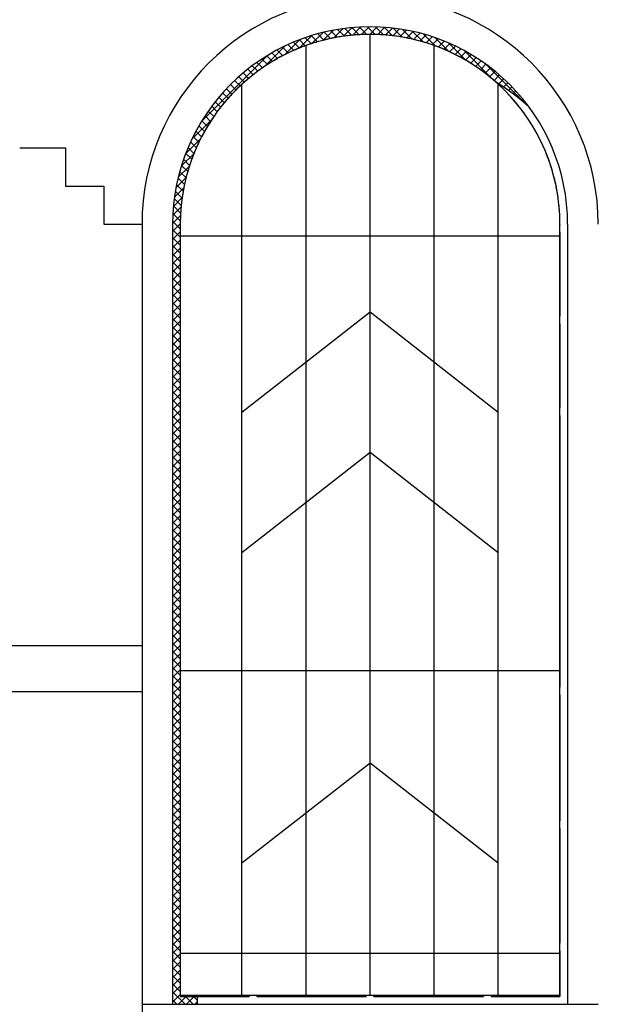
# Model space of a CAD drawing. Header units: inches. Extents: x 330 to 519, y 1494 to 1608.
# Tile 4 of 7: x 406 to 435, y 1533 to 1583. Entities that reach past the tile are written whole.
import ezdxf

# ---------------------------------------------------------------- set-up
doc = ezdxf.new("R2010")
doc.units = ezdxf.units.IN
doc.header["$MEASUREMENT"] = 0
doc.layers.add('01_EXISTING_RETAINED', color=7, linetype='Continuous', lineweight=25)
doc.layers.add('02_NEW_FACADE', color=7, linetype='Continuous', lineweight=25)

msp = doc.modelspace()

# ---------------------------------------------------------------- linework, layer by layer
at = {"layer": '01_EXISTING_RETAINED'}
for p, q in [((421.463, 1581.68), (421.927, 1582.144)), ((421.99, 1581.767), (421.655, 1582.103)), ((421.949, 1581.762), (422.384, 1582.196)), ((422.352, 1581.81), (422.008, 1582.155)), ((422.728, 1581.839), (422.372, 1582.195)), ((422.408, 1581.815), (422.819, 1582.226)), ((423.119, 1581.853), (422.749, 1582.223)), ((422.843, 1581.845), (423.234, 1582.237)), ((423.525, 1581.852), (423.141, 1582.236)), ((423.257, 1581.855), (423.633, 1582.231)), ((423.951, 1581.831), (423.549, 1582.233)), ((423.655, 1581.848), (424.016, 1582.209)), ((424.398, 1581.789), (423.974, 1582.212)), ((424.037, 1581.825), (424.386, 1582.174)), ((424.405, 1581.788), (424.744, 1582.127)), ((424.871, 1581.72), (424.421, 1582.17)), ((425.377, 1581.62), (424.893, 1582.104)), ((419.737, 1581.169), (420.365, 1581.797)), ((420.343, 1581.39), (420.042, 1581.691)), ((420.653, 1581.485), (420.347, 1581.791)), ((420.372, 1581.399), (420.925, 1581.952)), ((420.972, 1581.571), (420.66, 1581.883)), ((420.94, 1581.563), (421.443, 1582.065)), ((421.301, 1581.647), (420.982, 1581.966)), ((421.302, 1581.646), (421.301, 1581.647)), ((421.64, 1581.713), (421.313, 1582.039)), ((421.462, 1581.679), (421.463, 1581.68)), ((421.641, 1581.712), (421.64, 1581.713)), ((421.948, 1581.76), (421.949, 1581.762)), ((421.991, 1581.767), (421.99, 1581.767)), ((422.353, 1581.81), (422.352, 1581.81)), ((422.407, 1581.815), (422.408, 1581.815)), ((422.728, 1581.839), (422.728, 1581.839)), ((422.841, 1581.844), (422.843, 1581.845)), ((423.087, 1581.852), (423.087, 1581.855)), ((423.468, 1581.852), (423.468, 1581.855)), ((423.526, 1581.851), (423.525, 1581.852)), ((423.654, 1581.847), (423.655, 1581.848)), ((423.951, 1581.83), (423.951, 1581.831)), ((424.036, 1581.824), (424.037, 1581.825)), ((424.399, 1581.788), (424.398, 1581.789)), ((424.404, 1581.787), (424.405, 1581.788)), ((424.76, 1581.739), (425.09, 1582.069)), ((424.76, 1581.739), (424.76, 1581.739)), ((424.873, 1581.719), (424.871, 1581.72)), ((425.103, 1581.677), (425.104, 1581.678)), ((425.104, 1581.678), (425.426, 1582)), ((425.377, 1581.619), (425.377, 1581.62)), ((425.923, 1581.479), (425.394, 1582.007)), ((425.436, 1581.605), (425.437, 1581.606)), ((425.437, 1581.606), (425.753, 1581.921)), ((425.76, 1581.524), (426.07, 1581.833)), ((426.525, 1581.282), (425.934, 1581.872)), ((426.074, 1581.433), (426.378, 1581.737)), ((426.379, 1581.333), (426.678, 1581.632)), ((427.21, 1581.001), (426.524, 1581.687)), ((418.025, 1580.266), (419.037, 1581.278)), ((419.187, 1580.927), (418.901, 1581.212)), ((418.996, 1580.833), (419.746, 1581.583)), ((419.464, 1581.054), (419.175, 1581.343)), ((419.749, 1581.174), (419.457, 1581.467)), ((419.736, 1581.168), (419.737, 1581.169)), ((420.042, 1581.286), (419.746, 1581.583)), ((419.75, 1581.174), (419.749, 1581.174)), ((420.043, 1581.286), (420.042, 1581.286)), ((420.344, 1581.39), (420.343, 1581.39)), ((420.371, 1581.398), (420.372, 1581.399)), ((420.654, 1581.484), (420.653, 1581.485)), ((420.94, 1581.562), (420.94, 1581.563)), ((420.973, 1581.57), (420.972, 1581.571)), ((425.76, 1581.523), (425.76, 1581.524)), ((425.923, 1581.479), (425.923, 1581.479)), ((426.073, 1581.432), (426.074, 1581.433)), ((426.378, 1581.332), (426.379, 1581.333)), ((426.525, 1581.281), (426.525, 1581.282)), ((426.675, 1581.224), (426.676, 1581.225)), ((426.676, 1581.225), (426.97, 1581.519)), ((426.964, 1581.109), (427.255, 1581.399)), ((426.964, 1581.108), (426.964, 1581.109)), ((428.05, 1580.566), (427.187, 1581.428)), ((427.245, 1580.985), (427.532, 1581.272)), ((427.519, 1580.853), (427.803, 1581.137)), ((414.854, 1577.5), (418.156, 1580.802)), ((418.147, 1580.347), (417.872, 1580.623)), ((418.397, 1580.502), (418.119, 1580.78)), ((418.653, 1580.651), (418.373, 1580.931)), ((418.916, 1580.792), (418.634, 1581.075)), ((418.654, 1580.65), (418.653, 1580.651)), ((418.917, 1580.792), (418.916, 1580.792)), ((418.996, 1580.833), (418.996, 1580.833)), ((419.187, 1580.926), (419.187, 1580.927)), ((419.465, 1581.054), (419.464, 1581.054)), ((427.213, 1580.998), (427.21, 1581.001)), ((427.245, 1580.984), (427.245, 1580.985)), ((427.518, 1580.853), (427.519, 1580.853)), ((427.784, 1580.714), (427.785, 1580.715)), ((427.785, 1580.715), (428.066, 1580.996)), ((429.46, 1579.561), (427.975, 1581.046)), ((428.044, 1580.569), (428.323, 1580.848)), ((428.297, 1580.417), (428.574, 1580.694)), ((417.437, 1579.842), (417.166, 1580.114)), ((417.668, 1580.017), (417.395, 1580.29)), ((417.904, 1580.185), (417.63, 1580.459)), ((417.905, 1580.184), (417.904, 1580.185)), ((418.021, 1580.263), (418.025, 1580.266)), ((418.148, 1580.346), (418.147, 1580.347)), ((418.398, 1580.501), (418.397, 1580.502)), ((428.044, 1580.569), (428.044, 1580.569)), ((428.052, 1580.564), (428.05, 1580.566)), ((428.296, 1580.416), (428.297, 1580.417)), ((428.542, 1580.257), (428.543, 1580.258)), ((428.543, 1580.258), (428.818, 1580.533)), ((428.782, 1580.093), (429.056, 1580.366)), ((429.015, 1579.921), (429.288, 1580.193)), ((431.078, 1578.347), (429.07, 1580.356)), ((416.996, 1579.474), (416.725, 1579.745)), ((417.213, 1579.661), (416.942, 1579.932)), ((417.214, 1579.661), (417.213, 1579.661)), ((417.438, 1579.842), (417.437, 1579.842)), ((417.668, 1580.016), (417.668, 1580.017)), ((428.782, 1580.092), (428.782, 1580.093)), ((429.015, 1579.92), (429.015, 1579.921)), ((429.241, 1579.742), (429.242, 1579.743)), ((429.242, 1579.743), (429.514, 1580.014)), ((429.463, 1579.558), (429.733, 1579.829)), ((429.694, 1579.385), (429.947, 1579.638)), ((416.377, 1578.874), (416.109, 1579.146)), ((416.578, 1579.082), (416.308, 1579.352)), ((416.784, 1579.281), (416.514, 1579.551)), ((416.784, 1579.281), (416.784, 1579.281)), ((416.996, 1579.474), (416.996, 1579.474)), ((429.47, 1579.551), (429.46, 1579.561)), ((429.462, 1579.558), (429.463, 1579.558)), ((429.941, 1579.226), (430.155, 1579.441)), ((430.181, 1579.062), (430.358, 1579.239)), ((415.998, 1578.447), (415.727, 1578.718)), ((416.186, 1578.665), (415.915, 1578.935)), ((416.186, 1578.665), (416.186, 1578.665)), ((416.377, 1578.874), (416.374, 1578.877)), ((416.51, 1579.011), (416.509, 1579.012)), ((416.578, 1579.082), (416.578, 1579.082)), ((430.046, 1579.012), (430.045, 1579.011)), ((430.178, 1578.874), (430.178, 1578.874)), ((430.415, 1578.892), (430.554, 1579.03)), ((430.644, 1578.715), (430.744, 1578.816)), ((415.643, 1577.993), (415.37, 1578.266)), ((415.817, 1578.223), (415.546, 1578.495)), ((415.818, 1578.223), (415.817, 1578.223)), ((415.999, 1578.447), (415.998, 1578.447)), ((430.866, 1578.532), (430.929, 1578.595)), ((431.082, 1578.344), (431.107, 1578.369)), ((415.312, 1577.514), (415.036, 1577.79)), ((415.474, 1577.757), (415.2, 1578.031)), ((415.475, 1577.756), (415.474, 1577.757)), ((415.643, 1577.993), (415.643, 1577.993)), ((414.377, 1576.619), (415.389, 1577.631)), ((415.008, 1577.008), (414.728, 1577.288)), ((415.157, 1577.264), (414.879, 1577.542)), ((415.158, 1577.264), (415.157, 1577.264)), ((415.313, 1577.513), (415.312, 1577.514)), ((415.389, 1577.631), (415.393, 1577.634)), ((414.732, 1576.475), (414.446, 1576.76)), ((414.866, 1576.745), (414.584, 1577.028)), ((414.867, 1576.744), (414.866, 1576.745)), ((415.009, 1577.007), (415.008, 1577.008)), ((405.784, 1576.195), (408.075, 1576.195)), ((408.075, 1576.195), (408.075, 1574.287)), ((414.073, 1575.91), (414.822, 1576.659)), ((414.484, 1575.913), (414.192, 1576.205)), ((414.604, 1576.198), (414.315, 1576.486)), ((414.605, 1576.197), (414.604, 1576.198)), ((414.732, 1576.474), (414.732, 1576.475)), ((414.822, 1576.659), (414.823, 1576.66)), ((413.859, 1575.291), (414.486, 1575.918)), ((414.372, 1575.62), (414.075, 1575.916)), ((414.485, 1575.912), (414.484, 1575.913)), ((414.486, 1575.918), (414.488, 1575.92)), ((413.703, 1574.73), (414.257, 1575.284)), ((414.173, 1575.009), (413.866, 1575.316)), ((414.268, 1575.319), (413.967, 1575.62)), ((414.257, 1575.284), (414.257, 1575.284)), ((414.268, 1575.319), (414.268, 1575.319)), ((414.372, 1575.62), (414.372, 1575.62)), ((413.591, 1574.213), (414.093, 1574.715)), ((414.087, 1574.691), (413.774, 1575.003)), ((414.093, 1574.715), (414.093, 1574.716)), ((414.173, 1575.009), (414.173, 1575.009)), ((408.075, 1574.287), (409.983, 1574.287)), ((409.983, 1574.287), (409.983, 1572.378)), ((413.944, 1574.023), (413.618, 1574.35)), ((414.01, 1574.362), (413.691, 1574.681)), ((414.011, 1574.361), (414.01, 1574.362)), ((414.087, 1574.69), (414.087, 1574.691)), ((413.512, 1573.729), (413.976, 1574.193)), ((413.889, 1573.673), (413.554, 1574.008)), ((413.945, 1574.022), (413.944, 1574.023)), ((413.976, 1574.193), (413.976, 1574.194)), ((413.429, 1572.837), (413.84, 1573.248)), ((413.459, 1573.272), (413.894, 1573.706)), ((413.817, 1572.936), (413.461, 1573.292)), ((413.846, 1573.311), (413.502, 1573.656)), ((413.84, 1573.248), (413.841, 1573.248)), ((413.847, 1573.311), (413.846, 1573.311)), ((413.89, 1573.672), (413.889, 1573.673)), ((413.894, 1573.706), (413.895, 1573.708)), ((413.419, 1572.421), (413.81, 1572.813)), ((413.802, 1572.546), (413.433, 1572.915)), ((413.81, 1572.813), (413.812, 1572.814)), ((413.817, 1572.936), (413.817, 1572.936)), ((409.983, 1572.378), (411.892, 1572.378)), ((411.892, 1572.378), (411.892, 1531.917)), ((413.419, 1572.017), (413.8, 1572.398)), ((413.419, 1572.378), (413.419, 1533.443)), ((413.8, 1572.143), (413.42, 1572.524)), ((413.765, 1572.372), (413.8, 1572.372)), ((413.8, 1572.398), (413.801, 1572.399)), ((413.8, 1572.378), (413.8, 1572.372)), ((413.803, 1572.545), (413.802, 1572.546)), ((432.754, 1572.378), (432.754, 1572.372)), ((433.136, 1572.378), (433.136, 1533.443)), ((413.8, 1571.738), (413.419, 1572.12)), ((413.419, 1571.612), (413.8, 1571.993)), ((413.765, 1571.991), (413.8, 1571.991)), ((413.8, 1571.991), (413.8, 1567.792)), ((432.754, 1571.991), (432.754, 1567.792)), ((413.8, 1571.333), (413.419, 1571.715)), ((413.419, 1571.207), (413.8, 1571.589)), ((413.8, 1570.928), (413.419, 1571.31)), ((413.419, 1570.802), (413.8, 1571.184)), ((413.8, 1570.523), (413.419, 1570.905)), ((413.419, 1570.397), (413.8, 1570.779)), ((413.8, 1570.119), (413.419, 1570.5)), ((413.419, 1569.992), (413.8, 1570.374)), ((413.8, 1569.714), (413.419, 1570.095)), ((413.419, 1569.587), (413.8, 1569.969)), ((413.8, 1569.309), (413.419, 1569.691)), ((413.419, 1569.182), (413.8, 1569.564)), ((413.8, 1568.904), (413.419, 1569.286)), ((413.419, 1568.778), (413.8, 1569.159)), ((413.8, 1568.499), (413.419, 1568.881)), ((413.419, 1568.373), (413.8, 1568.754)), ((413.8, 1568.094), (413.419, 1568.476)), ((413.419, 1567.968), (413.8, 1568.35)), ((413.8, 1567.689), (413.419, 1568.071)), ((413.419, 1567.563), (413.8, 1567.945)), ((413.8, 1567.284), (413.419, 1567.666)), ((413.419, 1567.158), (413.8, 1567.54)), ((413.8, 1567.41), (413.8, 1563.211)), ((432.754, 1567.41), (432.754, 1563.211)), ((413.8, 1566.88), (413.419, 1567.261)), ((413.419, 1566.753), (413.8, 1567.135)), ((413.8, 1566.475), (413.419, 1566.856)), ((413.419, 1566.348), (413.8, 1566.73)), ((413.8, 1566.07), (413.419, 1566.452)), ((413.419, 1565.943), (413.8, 1566.325)), ((413.8, 1565.665), (413.419, 1566.047)), ((413.419, 1565.539), (413.8, 1565.92)), ((413.8, 1565.26), (413.419, 1565.642)), ((413.419, 1565.134), (413.8, 1565.515)), ((413.8, 1564.855), (413.419, 1565.237)), ((413.419, 1564.729), (413.8, 1565.111)), ((413.8, 1564.45), (413.419, 1564.832)), ((413.419, 1564.324), (413.8, 1564.706)), ((413.8, 1564.045), (413.419, 1564.427)), ((413.419, 1563.919), (413.8, 1564.301)), ((413.8, 1563.641), (413.419, 1564.022)), ((413.419, 1563.514), (413.8, 1563.896)), ((413.8, 1563.236), (413.419, 1563.617)), ((413.419, 1563.109), (413.8, 1563.491)), ((413.8, 1562.831), (413.419, 1563.213)), ((413.419, 1562.705), (413.8, 1563.086)), ((413.8, 1562.426), (413.419, 1562.808)), ((413.419, 1562.3), (413.8, 1562.681)), ((413.8, 1562.829), (413.8, 1549.308)), ((432.754, 1562.829), (432.754, 1549.271)), ((413.8, 1562.021), (413.419, 1562.403)), ((413.419, 1561.895), (413.8, 1562.277)), ((413.8, 1561.616), (413.419, 1561.998)), ((413.419, 1561.49), (413.8, 1561.872)), ((413.8, 1561.211), (413.419, 1561.593)), ((413.419, 1561.085), (413.8, 1561.467)), ((413.8, 1560.807), (413.419, 1561.188)), ((413.419, 1560.68), (413.8, 1561.062)), ((413.8, 1560.402), (413.419, 1560.783)), ((413.419, 1560.275), (413.8, 1560.657)), ((413.8, 1559.997), (413.419, 1560.379)), ((413.419, 1559.87), (413.8, 1560.252)), ((413.8, 1559.592), (413.419, 1559.974)), ((413.419, 1559.466), (413.8, 1559.847)), ((413.8, 1559.187), (413.419, 1559.569)), ((413.419, 1559.061), (413.8, 1559.442)), ((413.8, 1558.782), (413.419, 1559.164)), ((413.419, 1558.656), (413.8, 1559.038)), ((413.8, 1558.377), (413.419, 1558.759)), ((413.419, 1558.251), (413.8, 1558.633)), ((413.8, 1557.972), (413.419, 1558.354)), ((413.419, 1557.846), (413.8, 1558.228)), ((413.8, 1557.568), (413.419, 1557.949)), ((413.419, 1557.441), (413.8, 1557.823)), ((413.8, 1557.163), (413.419, 1557.544)), ((413.419, 1557.036), (413.8, 1557.418)), ((413.8, 1556.758), (413.419, 1557.14)), ((413.419, 1556.631), (413.8, 1557.013)), ((413.8, 1556.353), (413.419, 1556.735)), ((413.419, 1556.227), (413.8, 1556.608)), ((413.8, 1555.948), (413.419, 1556.33)), ((413.419, 1555.822), (413.8, 1556.203)), ((413.8, 1555.543), (413.419, 1555.925)), ((413.419, 1555.417), (413.8, 1555.799)), ((413.8, 1555.138), (413.419, 1555.52)), ((413.419, 1555.012), (413.8, 1555.394)), ((413.8, 1554.733), (413.419, 1555.115)), ((413.419, 1554.607), (413.8, 1554.989)), ((413.8, 1554.329), (413.419, 1554.71)), ((413.419, 1554.202), (413.8, 1554.584)), ((413.8, 1553.924), (413.419, 1554.305)), ((413.419, 1553.797), (413.8, 1554.179)), ((413.8, 1553.519), (413.419, 1553.901)), ((413.419, 1553.393), (413.8, 1553.774)), ((413.8, 1553.114), (413.419, 1553.496)), ((413.419, 1552.988), (413.8, 1553.369)), ((413.8, 1552.709), (413.419, 1553.091)), ((413.419, 1552.583), (413.8, 1552.965)), ((413.8, 1552.304), (413.419, 1552.686)), ((413.419, 1552.178), (413.8, 1552.56)), ((413.8, 1551.899), (413.419, 1552.281)), ((413.419, 1551.773), (413.8, 1552.155)), ((413.8, 1551.495), (413.419, 1551.876)), ((413.419, 1551.368), (413.8, 1551.75)), ((396.25, 1551.346), (411.892, 1551.346)), ((413.8, 1551.09), (413.419, 1551.471)), ((413.419, 1550.963), (413.8, 1551.345)), ((413.8, 1550.685), (413.419, 1551.067)), ((413.419, 1550.558), (413.8, 1550.94)), ((413.8, 1550.28), (413.419, 1550.662)), ((413.419, 1550.154), (413.8, 1550.535)), ((413.8, 1549.875), (413.419, 1550.257)), ((413.419, 1549.749), (413.8, 1550.13)), ((413.8, 1549.47), (413.419, 1549.852)), ((413.419, 1549.344), (413.8, 1549.726)), ((413.8, 1549.065), (413.419, 1549.447)), ((413.419, 1548.939), (413.788, 1549.308)), ((413.788, 1549.308), (413.8, 1549.321)), ((396.25, 1549.056), (411.892, 1549.056)), ((413.8, 1548.66), (413.419, 1549.042)), ((413.419, 1548.534), (413.8, 1548.916)), ((413.8, 1548.926), (413.8, 1542.605)), ((432.754, 1548.889), (432.754, 1542.605)), ((413.8, 1548.256), (413.419, 1548.637)), ((413.419, 1548.129), (413.8, 1548.511)), ((413.8, 1547.851), (413.419, 1548.232)), ((413.419, 1547.724), (413.8, 1548.106)), ((413.8, 1547.446), (413.419, 1547.828)), ((413.419, 1547.32), (413.8, 1547.701)), ((413.8, 1547.041), (413.419, 1547.423)), ((413.419, 1546.915), (413.8, 1547.296)), ((413.8, 1546.636), (413.419, 1547.018)), ((413.419, 1546.51), (413.8, 1546.891)), ((413.8, 1546.231), (413.419, 1546.613)), ((413.419, 1546.105), (413.8, 1546.487)), ((413.8, 1545.826), (413.419, 1546.208)), ((413.419, 1545.7), (413.8, 1546.082)), ((413.8, 1545.421), (413.419, 1545.803)), ((413.419, 1545.295), (413.8, 1545.677)), ((413.8, 1545.017), (413.419, 1545.398)), ((413.419, 1544.89), (413.8, 1545.272)), ((413.8, 1544.612), (413.419, 1544.993)), ((413.419, 1544.485), (413.8, 1544.867)), ((413.8, 1544.207), (413.419, 1544.589)), ((413.419, 1544.081), (413.8, 1544.462)), ((413.8, 1543.802), (413.419, 1544.184)), ((413.419, 1543.676), (413.8, 1544.057)), ((413.8, 1543.397), (413.419, 1543.779)), ((413.419, 1543.271), (413.8, 1543.653)), ((413.8, 1542.992), (413.419, 1543.374)), ((413.419, 1542.866), (413.8, 1543.248)), ((413.8, 1542.587), (413.419, 1542.969)), ((413.419, 1542.461), (413.8, 1542.843)), ((413.8, 1542.183), (413.419, 1542.564)), ((413.419, 1542.056), (413.8, 1542.438)), ((413.8, 1542.605), (413.781, 1542.605)), ((413.8, 1541.778), (413.419, 1542.159)), ((413.419, 1541.651), (413.8, 1542.033)), ((413.8, 1542.223), (413.781, 1542.223)), ((413.8, 1542.223), (413.8, 1536.497)), ((432.754, 1542.223), (432.754, 1536.497)), ((413.8, 1541.373), (413.419, 1541.755)), ((413.419, 1541.246), (413.8, 1541.628)), ((413.8, 1540.968), (413.419, 1541.35)), ((413.419, 1540.842), (413.8, 1541.223)), ((413.8, 1540.563), (413.419, 1540.945)), ((413.419, 1540.437), (413.8, 1540.818)), ((413.8, 1540.158), (413.419, 1540.54)), ((413.419, 1540.032), (413.8, 1540.414)), ((413.8, 1539.753), (413.419, 1540.135)), ((413.419, 1539.627), (413.8, 1540.009)), ((413.8, 1539.348), (413.419, 1539.73)), ((413.419, 1539.222), (413.8, 1539.604)), ((413.8, 1538.944), (413.419, 1539.325)), ((413.419, 1538.817), (413.8, 1539.199)), ((413.8, 1538.539), (413.419, 1538.92)), ((413.419, 1538.412), (413.8, 1538.794)), ((413.8, 1538.134), (413.419, 1538.516)), ((413.419, 1538.008), (413.8, 1538.389)), ((413.8, 1537.729), (413.419, 1538.111)), ((413.419, 1537.603), (413.8, 1537.984)), ((413.8, 1537.324), (413.419, 1537.706)), ((413.419, 1537.198), (413.8, 1537.579)), ((413.8, 1536.919), (413.419, 1537.301)), ((413.419, 1536.793), (413.8, 1537.175)), ((413.8, 1536.514), (413.419, 1536.896)), ((413.419, 1536.388), (413.8, 1536.77)), ((413.8, 1536.11), (413.419, 1536.491)), ((413.419, 1535.983), (413.8, 1536.365)), ((413.8, 1535.705), (413.419, 1536.086)), ((413.419, 1535.578), (413.8, 1535.96)), ((413.8, 1536.115), (413.8, 1533.825)), ((432.754, 1536.115), (432.754, 1533.825)), ((413.8, 1535.3), (413.419, 1535.681)), ((413.419, 1535.173), (413.8, 1535.555)), ((413.8, 1534.895), (413.419, 1535.277)), ((413.419, 1534.769), (413.8, 1535.15)), ((413.8, 1534.49), (413.419, 1534.872)), ((413.419, 1534.364), (413.8, 1534.745)), ((413.8, 1534.085), (413.419, 1534.467)), ((413.419, 1533.959), (413.8, 1534.341)), ((414.037, 1533.443), (413.419, 1534.062)), ((413.419, 1533.554), (413.8, 1533.936)), ((411.892, 1533.443), (434.663, 1533.443)), ((413.632, 1533.443), (413.419, 1533.657)), ((413.713, 1533.443), (414.095, 1533.825)), ((413.8, 1533.825), (417.236, 1533.825)), ((414.06, 1533.825), (413.986, 1533.9)), ((414.442, 1533.443), (414.06, 1533.825)), ((414.095, 1533.825), (414.17, 1533.9)), ((414.118, 1533.443), (414.5, 1533.825)), ((414.465, 1533.825), (414.39, 1533.9)), ((414.639, 1533.651), (414.465, 1533.825)), ((414.5, 1533.825), (414.574, 1533.9)), ((414.523, 1533.443), (414.639, 1533.56)), ((414.639, 1533.9), (414.639, 1533.443)), ((417.236, 1533.9), (417.236, 1533.825)), ((417.618, 1533.9), (417.618, 1533.825)), ((417.618, 1533.825), (423.087, 1533.825)), ((423.087, 1533.825), (423.087, 1533.9)), ((423.468, 1533.825), (423.468, 1533.9)), ((423.468, 1533.825), (428.937, 1533.825)), ((428.937, 1533.9), (428.937, 1533.825)), ((429.319, 1533.9), (429.319, 1533.825)), ((429.319, 1533.825), (432.754, 1533.825))]:
    msp.add_line(p, q, dxfattribs=at)
for centre, radius, start, end in [((423.277, 1572.378), 11.386, 0, 180), ((423.277, 1572.378), 9.859, 0, 180), ((423.277, 1572.378), 9.477, 102.6, 104.4), ((423.277, 1572.378), 9.477, 100.8, 102.6), ((423.277, 1572.378), 9.477, 99, 100.8), ((423.277, 1572.378), 9.477, 97.2, 99), ((423.277, 1572.378), 9.477, 95.4, 97.2), ((423.277, 1572.378), 9.477, 93.6, 95.4), ((423.277, 1572.378), 9.477, 91.8, 93.6), ((423.277, 1572.378), 9.477, 91.154, 91.8), ((423.277, 1572.378), 9.477, 88.2, 88.846), ((423.277, 1572.378), 9.477, 86.4, 88.2), ((423.277, 1572.378), 9.477, 84.6, 86.4), ((423.277, 1572.378), 9.477, 82.8, 84.6), ((423.277, 1572.378), 9.477, 81, 82.8), ((423.277, 1572.378), 9.477, 79.2, 81), ((423.277, 1572.378), 9.477, 77.4, 79.2), ((423.277, 1572.378), 9.477, 75.6, 77.4), ((423.277, 1572.378), 9.477, 111.6, 113.4), ((423.277, 1572.378), 9.477, 109.8, 111.6), ((423.277, 1572.378), 9.477, 108, 109.8), ((423.277, 1572.378), 9.477, 106.2, 108), ((423.277, 1572.378), 9.477, 104.4, 106.2), ((423.277, 1572.378), 9.477, 73.8, 75.6), ((423.277, 1572.378), 9.477, 72, 73.8), ((423.277, 1572.378), 9.477, 70.2, 72), ((423.277, 1572.378), 9.477, 68.4, 70.2), ((423.277, 1572.378), 9.477, 66.6, 68.4), ((423.277, 1572.378), 9.477, 118.8, 120.6), ((423.277, 1572.378), 9.477, 117, 118.8), ((423.277, 1572.378), 9.477, 115.2, 117), ((423.277, 1572.378), 9.477, 113.4, 115.2), ((423.277, 1572.378), 9.477, 64.8, 66.6), ((423.277, 1572.378), 9.477, 63, 64.8), ((423.277, 1572.378), 9.477, 61.2, 63), ((423.277, 1572.378), 9.477, 59.4, 61.2), ((423.277, 1572.378), 9.477, 124.2, 126), ((423.277, 1572.378), 9.477, 122.4, 124.2), ((423.277, 1572.378), 9.477, 120.6, 122.4), ((423.277, 1572.378), 9.477, 57.6, 59.4), ((423.277, 1572.378), 9.477, 55.8, 57.6), ((423.277, 1572.378), 9.477, 54, 55.8), ((423.277, 1572.378), 9.477, 129.6, 131.4), ((423.277, 1572.378), 9.477, 127.8, 129.6), ((423.277, 1572.378), 9.477, 126, 127.8), ((423.277, 1572.378), 9.477, 52.2, 54), ((423.277, 1572.378), 9.477, 50.4, 52.2), ((423.277, 1572.378), 9.477, 48.6, 50.4), ((423.277, 1572.378), 9.477, 133.2, 135), ((423.277, 1572.378), 9.477, 131.4, 133.2), ((423.277, 1572.378), 9.477, 46.8, 48.6), ((424.498, 1571.006), 9.859, 46.9959, 58.9508), ((423.277, 1572.378), 9.477, 45, 46.8), ((423.277, 1572.378), 9.477, 138.6, 140.4), ((423.277, 1572.378), 9.477, 136.8, 138.6), ((423.277, 1572.378), 9.477, 136.7311, 136.8), ((423.277, 1572.378), 9.477, 135, 135.577), ((423.277, 1572.378), 9.477, 44.423, 45), ((423.277, 1572.378), 9.477, 43.2, 43.2689), ((423.277, 1572.378), 9.477, 41.4, 43.2), ((423.277, 1572.378), 9.477, 39.6, 41.4), ((423.277, 1572.378), 9.477, 142.2, 144), ((423.277, 1572.378), 9.477, 140.4, 142.2), ((423.277, 1572.378), 9.477, 37.8, 39.6), ((423.277, 1572.378), 9.477, 36, 37.8), ((423.277, 1572.378), 9.477, 145.8, 147.6), ((423.277, 1572.378), 9.477, 144, 145.8), ((423.277, 1572.378), 9.477, 34.2, 36), ((423.277, 1572.378), 9.477, 32.4, 34.2), ((423.277, 1572.378), 9.477, 149.4, 151.2), ((423.277, 1572.378), 9.477, 147.6, 149.4), ((423.277, 1572.378), 9.477, 30.6, 32.4), ((423.277, 1572.378), 9.477, 28.8, 30.6), ((423.277, 1572.378), 9.477, 153, 154.8), ((423.277, 1572.378), 9.477, 151.2, 153), ((423.277, 1572.378), 9.477, 27, 28.8), ((423.277, 1572.378), 9.477, 25.2, 27), ((423.277, 1572.378), 9.477, 154.8, 156.6), ((423.277, 1572.378), 9.477, 23.4, 25.2), ((423.277, 1572.378), 9.477, 158.4, 160.2), ((423.277, 1572.378), 9.477, 156.6, 158.4), ((423.277, 1572.378), 9.477, 21.6, 23.4), ((423.277, 1572.378), 9.477, 0, 21.6), ((423.277, 1572.378), 9.477, 162, 163.8), ((423.277, 1572.378), 9.477, 160.2, 162), ((423.277, 1572.378), 9.477, 165.6, 167.4), ((423.277, 1572.378), 9.477, 163.8, 165.6), ((423.277, 1572.378), 9.477, 167.4, 169.2), ((423.277, 1572.378), 9.477, 171, 172.8), ((423.277, 1572.378), 9.477, 169.2, 171), ((423.277, 1572.378), 9.477, 174.6, 176.4), ((423.277, 1572.378), 9.477, 172.8, 174.6), ((423.277, 1572.378), 9.477, 176.4, 178.2), ((423.277, 1572.378), 9.477, 178.2, 180)]:
    msp.add_arc(centre, radius, start, end, dxfattribs=at)
at = {"layer": '02_NEW_FACADE'}
msp.add_lwpolyline([(413.8, 1533.9), (432.754, 1533.9), (432.754, 1572.378, 1), (413.8, 1572.378)], format="xyb", close=True, dxfattribs=at)
for points in [[(423.277, 1533.9), (423.277, 1581.855)], [(420.077, 1533.9), (420.077, 1581.299)], [(426.477, 1533.9), (426.477, 1581.299)], [(416.877, 1533.9), (416.877, 1579.368)], [(429.677, 1533.9), (429.677, 1579.368)], [(413.8, 1571.8), (432.754, 1571.8)], [(416.877, 1563), (423.277, 1568), (429.677, 1563)], [(416.877, 1556), (423.277, 1561), (429.677, 1556)], [(413.8, 1550.1), (432.754, 1550.1)], [(416.877, 1540.5), (423.277, 1545.5), (429.677, 1540.5)], [(413.8, 1536), (432.754, 1536)]]:
    msp.add_lwpolyline(points, dxfattribs=at)

doc.saveas('drawing.dxf')
